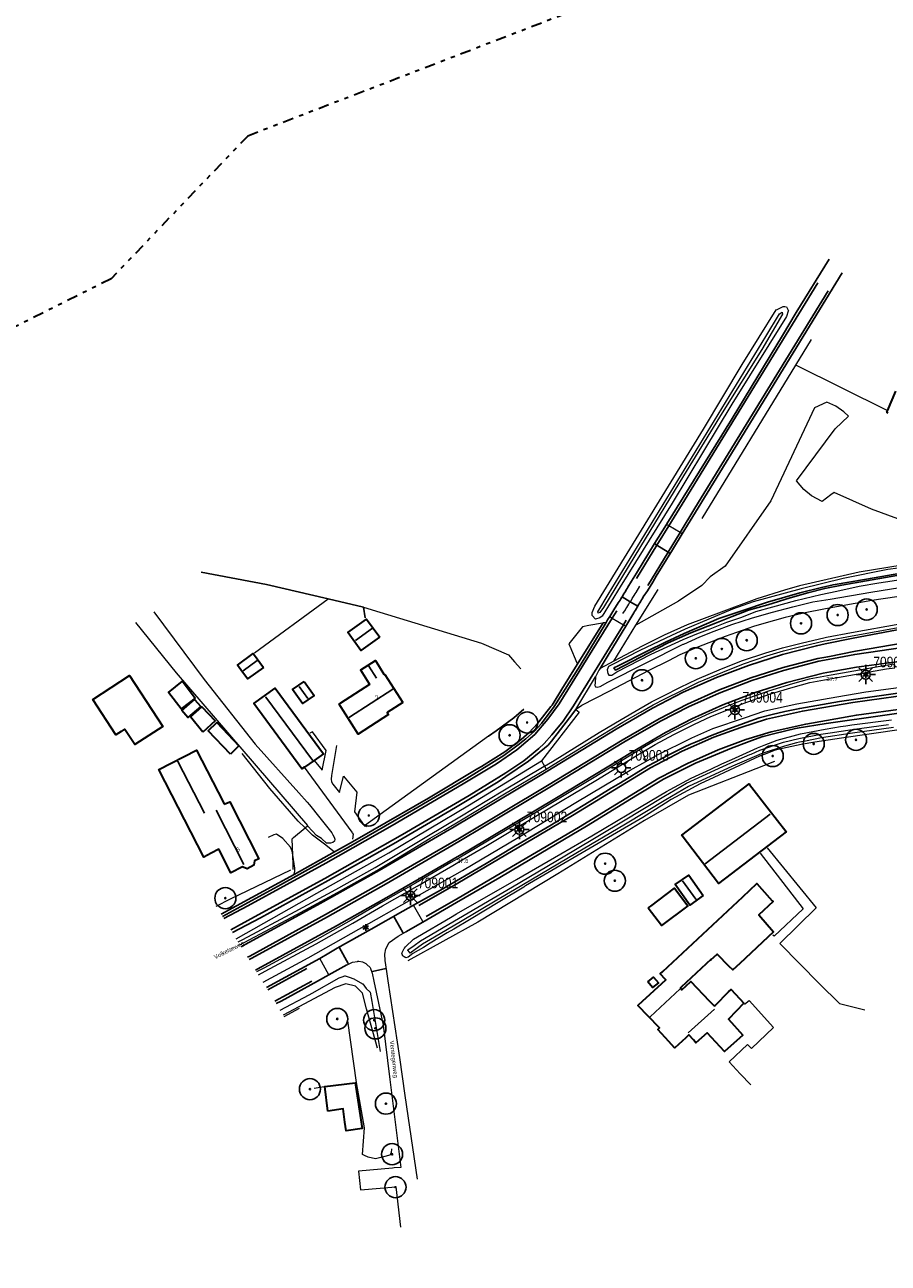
# Model space of a CAD drawing. Header units: metres. Extents: x 169249 to 194689, y 406250 to 412203.
# Tile 3 of 14: x 181328 to 181532, y 409136 to 409429. Entities that reach past the tile are written whole.
import ezdxf
from ezdxf.enums import TextEntityAlignment as Align

# ---------------------------------------------------------------- set-up
doc = ezdxf.new("R2010")
doc.units = ezdxf.units.M
doc.linetypes.add('AL-TEKENBLADGRENS', pattern=[11.5, 2.5, -1.5, 1, -1.5, 1, -1.5, 2.5])
doc.layers.get('0').update_dxf_attribs({"lineweight": 25})
for name, color, linetype, lineweight in [('B-WE-GR-BOOM-S', 90, 'Continuous', 25), ('B-WE-GR-HAAG-G', 90, 'GR-HAAG1', 13), ('B-WE-GW-WATERGANG_INSTEEK-G', 160, 'Continuous', 18), ('B-WE-GW-WATERGANG_SLOOT_BODEM-G', 160, 'Continuous', 18), ('B-WE-IE-TERREINAFSCHEIDING_KUNSTMATIG_HEKWERK-G', 20, 'IE-TERREINAFSCHEIDING-KUNSTMATIG', 18), ('B-WE-KL-ET_LS_OV_LICHTMAST-S', 190, 'Continuous', 25), ('B-WE-OG-BREUKLIJN-G', 7, 'Continuous', 18), ('B-WE-OG-TOPOGRAFIE_BEBOUWING-G', 1, 'Continuous', 35), ('B-WE-OG-TOPOGRAFIE_CULTUURSCHEIDING-G', 7, 'Continuous', 18), ('B-WE-OG-TOPOGRAFIE_WATER-GV', 160, 'Continuous', 18), ('B-WE-OG-TOPOGRAFIE_WEG_BERM-GV', 62, 'Continuous', 18), ('B-WE-OG-TOPOGRAFIE_WEG_RIJWEG-GV', 252, 'Continuous', 18), ('B-WE-OG-TOPOGRAFIE_WEG_VERHARD-G', 252, 'Continuous', 18), ('X-XX-AL-TEKENBLADGRENS-G', 7, 'AL-TEKENBLADGRENS', 35)]:
    doc.layers.add(name, color=color, linetype=linetype, lineweight=lineweight)
for name, color, linetype in [('B-WE-IE-TERREINAFSCHEIDING_KUNSTMATIG_HEKWERK_RASTER-G', 7, 'Continuous'), ('B-WE-KG-KADASTRAAL_NOK-G', 7, 'Continuous'), ('B-WE-OG-TOPOGRAFIE_WATER_SLOOT-GV', 7, 'Continuous'), ('B-WE-OG-TOPOGRAFIE_WEG_RIJWEG-G', 7, 'Continuous'), ('B-WE-VH-GOOT-G', 7, 'Continuous'), ('B-WE-VW-MARKERING-G', 7, 'Continuous'), ('Label_Nummeraanduidingreeks', 7, 'Continuous'), ('Label_Openbareruimte', 7, 'Continuous'), ('Label_Puntobject', 7, 'Continuous')]:
    doc.layers.add(name, color=color, linetype=linetype)
doc.styles.add('ARIAL', font='ARIALN.TTF', dxfattribs={"height": 1})
doc.styles.add('NLCS-ISO', font='txt')
doc.linetypes.add('GR-HAAG1', pattern='A,6,[176,NLCS.SHX,S=0.125,R=0,X=0,Y=0],-2', length=8)
doc.linetypes.add('IE-TERREINAFSCHEIDING-KUNSTMATIG', pattern='A,4,[82,NLCS.SHX,S=0.75,R=90,X=0,Y=0],4,-2', length=10)

# ---------------------------------------------------------------- blocks, each defined once
blk = doc.blocks.new('SGR-BOOM_01')
at = {"ltscale": 0.1}
h = blk.add_hatch(color=256, dxfattribs=at)
edge = h.paths.add_edge_path()
edge.add_arc((0, 0), 0.15, 0, 360)
for radius in [2.5, 0.045]:
    blk.add_circle((0, 0), radius)
blk.add_circle((0, 0), 0.15, dxfattribs=at)
blk = doc.blocks.new('B-SIE-WEG_LICHTMAST-SO')
at = {"ltscale": 0.1}
for p, q in [((-0.33, 0.19), (-0.67, 0.39)), ((0, 0.39), (0, 0.77)), ((0.33, 0.19), (0.67, 0.39)), ((-0.33, -0.19), (-0.67, -0.39)), ((0, -0.39), (0, -0.77)), ((0.33, -0.19), (0.67, -0.39))]:
    blk.add_line(p, q, dxfattribs=at)
at = {"flags": 128}
for points in [[(-0.35, 0.15), (0.35, 0.15)], [(-0.35, -0.15), (0.35, -0.15)]]:
    blk.add_lwpolyline(points, dxfattribs=at)
at = {"ltscale": 0.1}
blk.add_circle((0, 0), 0.386, dxfattribs=at)
at = {"style": 'NLCS-ISO'}
blk.add_attdef('TYPE', text='', height=0.549, dxfattribs=at).set_placement((0, 0.77), align=Align.BOTTOM_CENTER)
blk = doc.blocks.new('LM')
for p, q in [((-1.23, 0.3), (-2.09, 1.16)), ((-0.47, 0.61), (-0.47, 1.83)), ((0.29, 0.3), (1.15, 1.16)), ((-1.54, -0.46), (-2.76, -0.46)), ((-1.23, -1.22), (-2.09, -2.08)), ((-0.47, -1.53), (-0.47, -2.75)), ((0.29, -1.21), (1.15, -2.08)), ((0.6, -0.46), (1.82, -0.46))]:
    blk.add_line(p, q)
blk.add_circle((-0.47, -0.46), 1.07)
at = {"color": 7, "style": 'ARIAL'}
blk.add_attdef('MASTNR.', (1.3, 1.28), '', height=2.5, dxfattribs=at)

msp = doc.modelspace()

# ---------------------------------------------------------------- linework, layer by layer
at = {"layer": 'B-WE-GR-HAAG-G'}
for points in [[(181474.77, 409254.54, 18.21), (181477.4, 409255.99, 18.27), (181485.68, 409260.15, 18.25), (181490.63, 409262.31, 18.25), (181498.15, 409264.89, 18.18), (181502.99, 409266.55, 18.25), (181510.6, 409268.18, 18.27), (181520.03, 409269.84, 18.27), (181526.88, 409271, 18.2), (181541.72, 409273.02, 18.34)], [(181377.75, 409212.52, 17.66), (181396.84, 409223.28, 17.88), (181413.94, 409232.88, 18.02), (181433.05, 409244.27, 18.11), (181450.05, 409254.66, 18.13)], [(181384.12, 409202.2, 17.76), (181394.8, 409208.01, 17.92), (181431.39, 409228.71, 18.04), (181444.52, 409236.52, 18.15), (181458.19, 409244.83, 18.2), (181471.05, 409252.48, 18.13), (181474.77, 409254.54, 18.21)], [(181372.99, 409220.23, 17.87), (181376.42, 409222.01, 17.93), (181390.66, 409228.81, 17.76)], [(181389.14, 409194.07, 17), (181392.78, 409196.07, 17.03)]]:
    msp.add_polyline3d(points, dxfattribs=at)
at = {"layer": 'B-WE-GW-WATERGANG_INSTEEK-G'}
for points in [[(181462.07, 409289.83, 18.19), (181462.07, 409289.84, 18.19), (181462.71, 409291.33, 18.16), (181488.46, 409333.28, 18.26), (181497.62, 409348.55, 18.43), (181505.66, 409361.49, 18.31), (181505.88, 409361.6, 18.31), (181507.29, 409362.32, 18.31), (181507.73, 409362.27, 18.27), (181508.12, 409362.22, 18.24), (181508.57, 409361.28, 18.12), (181508.54, 409361.2, 18.12), (181508.08, 409359.91, 18.14), (181495.16, 409339.14, 18.12), (181488.46, 409328.05, 18.14), (181481.02, 409315.73, 18.16), (181468.68, 409295.89, 18.16), (181464.43, 409288.92, 18.14), (181464.22, 409288.78, 18.17), (181463.86, 409288.53, 18.21), (181462.89, 409288.25, 18.19), (181462.1, 409289.06, 18.19), (181462.07, 409289.81, 18.19), (181462.07, 409289.83, 18.19)], [(181445.87, 409224.77, 17.17), (181440.22, 409221.35, 17), (181433.03, 409217, 16.9), (181429.29, 409214.82, 16.92), (181427.71, 409213.9, 16.92), (181423.67, 409211.44, 16.92), (181422.08, 409210.48, 16.92), (181419.61, 409208.99, 17), (181418.5, 409208.13, 17.12), (181417.93, 409208.02, 17.12), (181417.56, 409208.22, 17.23), (181417.28, 409208.37, 17.3), (181417.27, 409208.38, 17.31), (181417.26, 409208.39, 17.31), (181416.99, 409209.11, 17.42), (181417.5, 409210.21, 17.51), (181417.6, 409210.32, 17.57), (181417.87, 409210.57, 17.56), (181419.77, 409212.4, 17.55), (181420.72, 409212.96, 17.56), (181428.49, 409217.55, 17.64), (181429.93, 409218.4, 17.66), (181444.12, 409226.59, 17.71), (181454.69, 409232.67, 17.74), (181462.01, 409236.88, 17.77), (181473.67, 409243.87, 17.88), (181479.69, 409247.42, 17.82), (181480.58, 409247.9, 17.84), (181485.56, 409250.57, 17.93), (181490.16, 409252.7, 17.89), (181492.81, 409253.93, 17.91), (181495.14, 409255.01, 17.91), (181501.24, 409257.75, 17.91), (181502.81, 409258.35, 17.93), (181505.91, 409259.54, 17.97), (181511.41, 409261.07, 18.02), (181517.3, 409262.17, 17.97), (181520.9, 409262.77, 17.98), (181522.15, 409262.98, 17.98), (181523.57, 409263.21, 17.99), (181532.97, 409264.34, 17.89)], [(181535.35, 409262.11, 17.95), (181521.14, 409260.05, 17.93), (181514.81, 409259.06, 17.91), (181511.59, 409258.55, 17.89), (181507.17, 409257.61, 17.93), (181505.21, 409257.09, 17.91), (181503.04, 409256.24, 17.95), (181501.74, 409255.74, 17.97), (181494.6, 409252.43, 17.97), (181490.91, 409250.73, 18), (181487.63, 409249.22, 18.02), (181480.81, 409245.49, 17.97), (181479.46, 409244.65, 17.96), (181474.05, 409241.24, 17.91), (181460.67, 409233.45, 17.84), (181452.53, 409228.7, 17.64), (181446.29, 409225.02, 17.19), (181446.16, 409224.95, 17.18), (181445.87, 409224.77, 17.17)]]:
    msp.add_polyline3d(points, dxfattribs=at)
at = {"layer": 'B-WE-GW-WATERGANG_SLOOT_BODEM-G'}
for points in [[(181507.07, 409360.96, 17.26), (181507.11, 409360.85, 17.25), (181507.2, 409360.48, 17.25), (181502.27, 409352.1, 17.23), (181492.88, 409337.14, 17.18), (181483.7, 409322.17, 17.26), (181473.54, 409305.48, 17.25), (181464.73, 409290.97, 17.14), (181463.93, 409289.77, 17.18), (181463.52, 409289.62, 17.18), (181463.44, 409289.93, 17.25), (181465.86, 409294.09, 17.25), (181503.22, 409355.2, 17.18), (181506.45, 409360.59, 17.26), (181507.07, 409360.96, 17.26)], [(181533.46, 409262.54, 17.25), (181523.77, 409261.23, 17.36), (181516.38, 409260.09, 17.29), (181512.6, 409259.35, 17.3), (181511.23, 409259.08, 17.31), (181510.52, 409258.9, 17.3), (181507.66, 409258.18, 17.29), (181502.13, 409256.33, 17.4), (181495.32, 409253.41, 17.36), (181484.88, 409248.57, 17.27), (181479.51, 409245.46, 17.31), (181469.98, 409239.66, 17.11), (181458.18, 409232.69, 16.92), (181443.67, 409224.08, 16.66), (181439.49, 409221.62, 16.62), (181430.86, 409216.54, 16.52), (181424.76, 409212.93, 16.51), (181421.89, 409211.23, 16.5), (181418.95, 409209.13, 16.5), (181418.82, 409209.31, 16.5), (181418.44, 409209.84, 16.5), (181418.42, 409209.86, 16.5), (181418.68, 409210.04, 16.5), (181419.87, 409210.9, 16.5), (181421.4, 409211.99, 16.5), (181430.4, 409217.31, 16.52), (181443.21, 409224.85, 16.66), (181457.72, 409233.46, 16.92), (181469.51, 409240.44, 17.11), (181479.05, 409246.24, 17.31), (181484.46, 409249.36, 17.27), (181494.95, 409254.23, 17.36), (181499.45, 409256.16, 17.39), (181499.73, 409256.28, 17.39), (181501.81, 409257.17, 17.4), (181507.4, 409259.05, 17.29), (181511.03, 409259.95, 17.31), (181516.23, 409260.98, 17.29), (181518.47, 409261.32, 17.31), (181523.65, 409262.12, 17.36), (181532.31, 409263.29, 17.26)]]:
    msp.add_polyline3d(points, dxfattribs=at)
at = {"layer": 'B-WE-IE-TERREINAFSCHEIDING_KUNSTMATIG_HEKWERK-G'}
for p, q in [((181510.3, 409348.43, 18.19), (181514.01, 409354.46, 18.21)), ((181488.11, 409312.07, 18.21), (181510.3, 409348.43, 18.19)), ((181472.45, 409286.78, 18.3), (181477.71, 409295.25, 18.28)), ((181382.1, 409280.22, 18.29), (181399.55, 409293.03, 18.64)), ((181467.17, 409278.26, 18.31), (181472.45, 409286.78, 18.3)), ((181394.66, 409239.27, 18.3), (181394.71, 409239.32, 18.3)), ((181406.22, 409178.49, 17.27), (181404.17, 409193.04, 17.25)), ((181396.25, 409177.14, 17.14), (181398.55, 409177.48, 17.12))]:
    msp.add_line(p, q, dxfattribs=at)
for points in [[(181510.3, 409348.43, 18.19), (181510.4, 409348.38, 18.19), (181531.88, 409337.74, 18.28)], [(181535.54, 409301.01, 18.29), (181525.36, 409299.34, 18.25), (181511.23, 409296.1, 18.29), (181507.62, 409295.08, 18.29), (181501.08, 409293.04, 18.28), (181492.64, 409289.88, 18.31), (181484.61, 409286.9, 18.32), (181479.14, 409284.4, 18.4), (181473.92, 409281.8, 18.39), (181467.17, 409278.26, 18.31)], [(181505.25, 409254.52, 18.05), (181502.69, 409253.51, 18.04), (181484.89, 409246.53, 18.02), (181474.48, 409240.5, 17.97), (181453.97, 409227.89, 17.59), (181434.97, 409216.44, 16.98), (181418.41, 409207.25, 16.98)], [(181391.15, 409232.28, 18.08), (181390.99, 409236.22, 18.17), (181391.31, 409236.49, 18.18), (181394.09, 409238.8, 18.28)], [(181394.09, 409238.8, 18.28), (181394.13, 409238.83, 18.28), (181394.13, 409238.84, 18.28), (181394.66, 409239.27, 18.3)], [(181391.28, 409228.93, 18.01), (181391.24, 409229.96, 18.03), (181391.15, 409232.28, 18.08)]]:
    msp.add_polyline3d(points, dxfattribs=at)
at = {"layer": 'B-WE-IE-TERREINAFSCHEIDING_KUNSTMATIG_HEKWERK_RASTER-G'}
for p, q in [((181407.93, 409291.04, 18.66), (181399.55, 409293.03, 18.64)), ((181408.3, 409288.58, 18.56), (181407.93, 409291.04, 18.66))]:
    msp.add_line(p, q, dxfattribs=at)
msp.add_polyline3d([(181399.55, 409293.03, 18.64), (181384.91, 409296.45, 18.62), (181369.43, 409299.4, 18.62)], dxfattribs=at)
at = {"layer": 'B-WE-KG-KADASTRAAL_NOK-G'}
for p, q in [((181410, 409286.07, 22.03), (181405.99, 409283.18, 22.01)), ((181382.72, 409278.43, 21.19), (181379.42, 409275.99, 21.24)), ((181409.15, 409277.08, 22.64), (181410.95, 409274.29, 22.65)), ((181392.66, 409272.28, 20.55), (181394.72, 409269.44, 20.56)), ((181373.01, 409242.95, 25.29), (181379.57, 409230.1, 25.3)), ((181488.81, 409230.28, 24.52), (181504.21, 409242.02, 24.55)), ((181482.9, 409200.64, 22.55), (181475.85, 409194.03, 22.64)), ((181484.83, 409190.19, 26.01), (181491.02, 409195.83, 25.96))]:
    msp.add_line(p, q, dxfattribs=at)
for points in [[(181414.89, 409271.66, 25.3), (181404.58, 409265.05, 25.36), (181404.54, 409265.02, 25.36)], [(181395.84, 409254.72, 22.27), (181395.79, 409254.79, 22.27), (181384.74, 409269.77, 22.34), (181384.71, 409269.82, 22.34)], [(181370.24, 409242.29, 22.59), (181363.95, 409254.51, 22.54), (181363.9, 409254.6, 22.54)], [(181483.47, 409226.26, 21.78), (181486.66, 409221.86, 21.78), (181486.67, 409221.85, 21.78)]]:
    msp.add_polyline3d(points, dxfattribs=at)
at = {"layer": 'B-WE-OG-BREUKLIJN-G'}
for points in [[(181471.09, 409292.36, 18.4), (181471.18, 409292.51, 18.4), (181471.36, 409292.73, 18.4), (181471.56, 409293.09, 18.39), (181471.73, 409293.36, 18.38), (181472.02, 409293.83, 18.36), (181472.25, 409294.2, 18.34), (181472.47, 409294.53, 18.34), (181473.36, 409296.06, 18.3)], [(181469.32, 409289.6, 18.3), (181469.94, 409290.44, 18.33), (181470.08, 409290.7, 18.34), (181470.29, 409291, 18.34), (181470.5, 409291.39, 18.36), (181470.75, 409291.79, 18.37), (181470.92, 409292.07, 18.39), (181471.09, 409292.36, 18.4)], [(181388.2, 409195.58, 17.4), (181395.01, 409199.25, 17.53), (181395.74, 409199.66, 17.53), (181402.17, 409203.26, 17.57), (181402.88, 409203.53, 17.58), (181403.52, 409203.77, 17.59), (181403.56, 409203.76, 17.59), (181404.52, 409203.44, 17.63), (181405.59, 409203.04, 17.63), (181407.68, 409201.87, 17.76), (181407.71, 409201.83, 17.76), (181408.54, 409200.76, 17.76), (181409.52, 409199.83, 17.76), (181409.89, 409197.65, 17.61), (181411.86, 409185.79, 17.44)], [(181411.2, 409186.59, 17.25), (181408.64, 409195.95, 17.22), (181407.64, 409199.61, 17.21), (181406, 409201.26, 17.16), (181403.69, 409201.84, 17.18), (181401.23, 409200.99, 17.1), (181388.91, 409194.44, 16.95)]]:
    msp.add_polyline3d(points, dxfattribs=at)
at = {"layer": 'B-WE-OG-TOPOGRAFIE_BEBOUWING-G'}
msp.add_line((181396.21, 409254.78, 20.31), (181393.89, 409253.14, 20.29), dxfattribs=at)
for points in [[(181532.22, 409337.04, 21.67), (181531.85, 409337.23, 21.68), (181532.01, 409337.62, 21.68), (181533.98, 409342.28, 21.71)], [(181411.74, 409283.98, 20.52), (181411.68, 409283.94, 20.52), (181407.27, 409280.81, 20.64), (181404.26, 409285, 20.5), (181404.2, 409285.09, 20.5), (181408.62, 409288.26, 20.5), (181411.74, 409283.98, 20.52)], [(181384.19, 409276.77, 20.34), (181380.46, 409274.08, 20.42), (181378.86, 409276.26, 20.42), (181378.06, 409277.35, 20.42), (181381.8, 409280.11, 20.42), (181381.85, 409280.03, 20.42), (181384.19, 409276.77, 20.34)], [(181417.2, 409268.45, 22.16), (181413.49, 409266.12, 22.11), (181413.86, 409265.64, 21.75), (181406.67, 409261, 21.78), (181402.13, 409268.11, 22.31), (181402.56, 409268.39, 22.3), (181409.38, 409272.83, 22.14), (181409.27, 409273, 21.4), (181407.29, 409276.14, 21.45), (181407.26, 409276.2, 21.45), (181410.71, 409278.44, 21.43), (181412.7, 409275.23, 21.46), (181412.9, 409275.04, 22.12), (181412.98, 409275.09, 22.12), (181417.2, 409268.45, 22.16)], [(181350.46, 409261.6, 21.28), (181349.22, 409260.81, 21.28), (181343.79, 409269.22, 19.95), (181352.5, 409274.91, 19.96), (181360.33, 409262.81, 20.35), (181353.73, 409258.51, 20.32), (181353.72, 409258.53, 20.33), (181352.93, 409259.72, 20.64), (181351.34, 409262.12, 21.28), (181351.32, 409262.15, 21.29), (181350.46, 409261.6, 21.28)], [(181368, 409269.55, 20.66), (181364.69, 409266.97, 21.04), (181361.69, 409270.89, 21.03), (181364.99, 409273.52, 20.64), (181368, 409269.55, 20.66)], [(181393.89, 409253.14, 20.29), (181393.33, 409252.74, 20.28), (181381.96, 409268.21, 20.37), (181386.97, 409271.92, 20.32), (181398.42, 409256.33, 20.32), (181396.21, 409254.78, 20.31)], [(181393.84, 409273.46, 20.02), (181396.22, 409270.14, 19.97), (181393.49, 409268.27, 19.93), (181391.1, 409271.54, 19.93), (181393.84, 409273.46, 20.02)], [(181369.36, 409267.56, 20.2), (181366.32, 409264.96, 20.2), (181364.87, 409266.62, 20.17), (181367.88, 409269.23, 20.2), (181369.36, 409267.56, 20.2)], [(181369.86, 409261.44, 19.9), (181366.88, 409265.1, 19.94), (181369.58, 409267.42, 20.06), (181372.75, 409264.14, 20.05), (181369.86, 409261.44, 19.9)], [(181376.36, 409256.27, 20.06), (181371.09, 409261.74, 20.05), (181373.17, 409263.72, 19.86), (181378.38, 409258.19, 19.9), (181376.36, 409256.27, 20.06)], [(181374.92, 409244.42, 22.49), (181376.22, 409244.96, 21.81), (181383.07, 409231.47, 21.83), (181382.1, 409231.01, 22.14), (181382.09, 409230.95, 21.49), (181381.91, 409229.91, 21.52), (181380.38, 409229.09, 21.54), (181379.41, 409229.5, 21.54), (181379.2, 409229.52, 23.91), (181376.45, 409228.15, 21.74), (181373.74, 409233.55, 21.69), (181373.66, 409233.72, 22.44), (181373.65, 409233.74, 22.53), (181371.82, 409232.78, 21.76), (181370.06, 409231.85, 21.02), (181359.4, 409252.62, 20.67), (181368.35, 409257.18, 20.54), (181374.7, 409244.83, 20.65), (181374.92, 409244.42, 22.49)], [(181499.36, 409249.07, 21.44), (181503.99, 409243.09, 21.97), (181507.96, 409237.97, 22.42), (181508.07, 409237.82, 22.44), (181492.02, 409225.59, 22.47), (181483.43, 409236.91, 21.34), (181483.3, 409237.07, 21.33), (181499.26, 409249.2, 21.43), (181499.36, 409249.07, 21.44)], [(181488.41, 409222.79, 20.09), (181485.21, 409220.45, 20.14), (181481.7, 409225.33, 20.16), (181484.96, 409227.6, 20.04), (181488.41, 409222.79, 20.09)], [(181491.58, 409208.81, 22.12), (181490.14, 409207.42, 22.12), (181490.24, 409207.68, 20.41), (181483.14, 409201.05, 22.52), (181482.97, 409200.89, 22.57), (181483.34, 409200.44, 23.83), (181485.34, 409202.3, 23.88), (181485.41, 409202.36, 23.88), (181489.79, 409197.84, 25.32), (181490.99, 409196.6, 25.71), (181491.3, 409196.79, 22.62), (181494.39, 409199.91, 22.37), (181494.99, 409200.52, 22.32), (181498.03, 409197.25, 22.2), (181494.34, 409193.49, 22.32), (181497.73, 409189.64, 21.18), (181493.45, 409185.8, 21.23), (181489.28, 409190.21, 24.54), (181486.67, 409187.88, 24.55), (181486.06, 409188.53, 24.25), (181484.95, 409189.72, 23.69), (181484.24, 409189.06, 23.7), (181481.65, 409186.65, 23.72), (181481.61, 409186.69, 23.72), (181480.23, 409188.19, 23.62), (181477.63, 409191.02, 23.44), (181477.72, 409191.11, 23.06), (181478.02, 409191.43, 21.73), (181477.94, 409191.51, 21.72), (181472.92, 409196.73, 21.34), (181473.04, 409196.85, 21.34), (181479.51, 409202.81, 21.24), (181479.43, 409202.9, 21.19), (181478.21, 409204.24, 20.44), (181478.79, 409204.77, 20.44), (181497.74, 409222.47, 20.45), (181501.06, 409225.57, 20.45), (181502.28, 409224.23, 20.45), (181504.75, 409221.53, 20.43), (181504.95, 409221.31, 20.43), (181501.56, 409218.16, 22.37), (181505.05, 409214.15, 21.96), (181497.04, 409206.64, 21.96), (181495.43, 409205.14, 21.95), (181495.41, 409205.12, 21.95), (181494.55, 409205.98, 21.99), (181491.65, 409208.88, 22.12), (181491.58, 409208.81, 22.12)], [(181475.34, 409219.8, 21.39), (181475.51, 409219.93, 21.4), (181475.95, 409220.26, 21.4), (181481.56, 409224.48, 21.43), (181484.76, 409220.34, 21.43), (181478.53, 409215.66, 21.43), (181475.34, 409219.8, 21.39)], [(181475.24, 409202.28, 26.86), (181476.58, 409203.41, 26.84), (181477.8, 409202.11, 26.85), (181476.4, 409200.93, 26.88), (181475.24, 409202.28, 26.86)], [(181399.49, 409171.68, 19.11), (181398.73, 409177.53, 19.11), (181405.94, 409178.36, 19.26), (181407.6, 409167.55, 19.26), (181403.79, 409166.98, 19.43), (181403.5, 409169.03, 19.46), (181403.05, 409172.2, 19.5), (181399.49, 409171.68, 19.11)]]:
    msp.add_polyline3d(points, dxfattribs=at)
at = {"layer": 'B-WE-OG-TOPOGRAFIE_CULTUURSCHEIDING-G'}
msp.add_line((181394.66, 409239.27, 18.3), (181394.66, 409239.28, 18.3), dxfattribs=at)
for points in [[(181544.61, 409308.29, 18.63), (181528.26, 409314.3, 18.61), (181519.37, 409318.25, 18.58), (181518.65, 409317.65, 18.56), (181516.58, 409316.13, 18.57), (181514.03, 409317.47, 18.53), (181512.2, 409318.92, 18.51), (181510.46, 409320.98, 18.45), (181519.68, 409333.3, 18.39), (181522.79, 409336.36, 18.35), (181521.71, 409337.35, 18.35), (181519.77, 409338.66, 18.34), (181517.63, 409339.63, 18.32), (181514.72, 409338.31, 18.33), (181504.37, 409316.28, 18.22), (181493.6, 409300.77, 18.4), (181490.03, 409298.22, 18.47), (181488.03, 409296.24, 18.68), (181482.52, 409292.53, 18.71), (181472.45, 409286.78, 18.3)], [(181358.27, 409289.93, 18.04), (181370.18, 409273.91, 18.15), (181382.26, 409258.63, 18.03), (181392.57, 409247.05, 18.16), (181394.53, 409244.85, 18.18), (181395.09, 409244.23, 18.19), (181397.56, 409241.16, 18.25), (181400.42, 409237.61, 18.32), (181400.62, 409237.1, 18.46), (181400.92, 409236.62, 18.44), (181401.11, 409236.08, 18.42), (181401, 409235.62, 18.42), (181400.6, 409235.31, 18.43), (181400.1, 409235.16, 18.44), (181399.1, 409235.17, 18.45), (181397.97, 409236.27, 18.13), (181396.75, 409237, 18.24), (181394.71, 409239.22, 18.3), (181394.66, 409239.27, 18.3)], [(181407.93, 409291.04, 18.66), (181411.76, 409289.87, 18.62), (181435.85, 409282.53, 18.37), (181442.27, 409279.76, 18.29), (181443.7, 409278.15, 18.17), (181445.21, 409276.46, 18.04)], [(181394.71, 409239.32, 18.3), (181363.62, 409275.51, 18.23), (181353.97, 409287.42, 18.19)], [(181437.52, 409260.53, 18.04), (181408.11, 409239.29, 17.9), (181408.09, 409239.28, 17.9)], [(181414.54, 409162.78, 17.8), (181414.46, 409161.82, 17.79), (181414.15, 409161.27, 17.74), (181412.61, 409160.87, 17.62), (181410.73, 409160.38, 17.47), (181409.01, 409160.74, 17.35), (181408.11, 409161.15, 17.25), (181407.67, 409161.39, 17.24), (181408.14, 409167.76, 17.25), (181406.22, 409178.49, 17.27)]]:
    msp.add_polyline3d(points, dxfattribs=at)
at = {"layer": 'B-WE-OG-TOPOGRAFIE_WATER-GV'}
for points in [[(181544.32, 409301.57, 18.25), (181532.08, 409299.99, 18.19), (181521.55, 409297.88, 18.18), (181511.58, 409295.45, 18.2)], [(181511.58, 409295.45, 18.2), (181500.23, 409292.37, 18.18), (181495.35, 409290.6, 18.22), (181484.09, 409285.82, 18.18), (181480.87, 409284.35, 18.21), (181473.4, 409280.83, 18.24), (181466.72, 409277.39, 18.13), (181465.93, 409277.03, 18.18), (181465.64, 409276.24, 18.25), (181465.78, 409275.34, 18.25), (181466.03, 409274.95, 18.25), (181466.73, 409274.93, 18.19), (181467.9, 409275.75, 18.16), (181476.02, 409279.94, 18.13), (181483.6, 409283.44, 18.15), (181486.89, 409284.73, 18.16), (181490.05, 409285.9, 18.3), (181493.97, 409287.52, 18.3), (181497.57, 409288.74, 18.28), (181500.86, 409290.05, 18.26), (181504.87, 409291.16, 18.2), (181510.33, 409292.62, 18.21), (181516.27, 409294.07, 18.26), (181520.02, 409294.9, 18.26), (181525.3, 409296.06, 18.24), (181530, 409296.87, 18.25), (181535.75, 409297.74, 18.23)]]:
    msp.add_polyline3d(points, dxfattribs=at)
at = {"layer": 'B-WE-OG-TOPOGRAFIE_WATER_SLOOT-GV'}
for points in [[(181492.11, 409288.36, 17.21), (181483.88, 409284.81, 17.21), (181479.44, 409282.78, 17.21), (181475.09, 409280.62, 17.21), (181468.24, 409277.17, 17.19), (181467.23, 409276.68, 17.19), (181467.59, 409276.18, 17.2), (181475.46, 409280.22, 17.2), (181480.1, 409282.64, 17.19), (181485.48, 409284.98, 17.2), (181491.27, 409287.26, 17.19), (181495.22, 409288.89, 17.2), (181499.08, 409290.34, 17.17), (181503.67, 409291.66, 17.17), (181508.96, 409293.26, 17.15), (181513.16, 409294.47, 17.18), (181517.2, 409295.48, 17.18), (181521.26, 409296.32, 17.18), (181537.39, 409299.11, 17.28)], [(181537.02, 409299.44, 17.28), (181527.06, 409297.67, 17.27), (181519.14, 409296.39, 17.26), (181516.43, 409295.76, 17.22), (181511.25, 409294.5, 17.23), (181503.64, 409292.29, 17.22), (181497.79, 409290.31, 17.22), (181492.11, 409288.36, 17.21)]]:
    msp.add_polyline3d(points, dxfattribs=at)
at = {"layer": 'B-WE-OG-TOPOGRAFIE_WEG_BERM-GV'}
for p, q in [((181467.17, 409278.26, 18.31), (181463.96, 409276.58, 18.28)), ((181473.69, 409257.48, 18.17), (181473.97, 409256.72, 18.12)), ((181450.05, 409254.66, 18.13), (181450.76, 409253.4, 18.09)), ((181473.97, 409256.72, 18.12), (181474.77, 409254.54, 18.21)), ((181450.76, 409253.4, 18.09), (181451.15, 409252.7, 18.14))]:
    msp.add_line(p, q, dxfattribs=at)
for points in [[(181462.87, 409274.55, 18.29), (181462.75, 409273.2, 18.3), (181462.74, 409272.53, 18.34), (181462.75, 409272.47, 18.34), (181462.86, 409272.16, 18.34), (181463.29, 409272.08, 18.34), (181463.98, 409272.28, 18.32), (181465.8, 409273.31, 18.31), (181483.66, 409282.28, 18.36), (181483.8, 409282.34, 18.36), (181487.6, 409284.04, 18.38), (181490.97, 409285.41, 18.41), (181495.17, 409286.96, 18.39), (181500.07, 409288.55, 18.32), (181504.76, 409289.9, 18.31), (181509.58, 409291.12, 18.39), (181514.33, 409292.3, 18.38), (181518.42, 409292.97, 18.36), (181528.11, 409294.63, 18.36), (181553.61, 409298.72, 18.36)], [(181537.5, 409294.03, 18.36), (181528.3, 409292.66, 18.38), (181517.36, 409290.71, 18.41), (181512.14, 409289.66, 18.36), (181510.13, 409289.21, 18.36), (181507.79, 409288.66, 18.38), (181502.75, 409287.24, 18.36), (181500.33, 409286.46, 18.39), (181493.6, 409284.11, 18.44), (181486.85, 409281.51, 18.5), (181482.87, 409279.77, 18.46), (181480.15, 409278.34, 18.45), (181475.52, 409276.03, 18.46), (181466, 409271.06, 18.36), (181459.58, 409267.76, 18.31), (181459.54, 409267.72, 18.29), (181458.24, 409266.84, 18.25)], [(181450.76, 409253.4, 18.09), (181452.66, 409254.53, 18.11), (181463.74, 409261.34, 18.12), (181468.94, 409264.49, 18.12), (181473.1, 409266.88, 18.2), (181476.17, 409268.65, 18.24), (181478.96, 409270.1, 18.2), (181482.99, 409272.08, 18.18), (181486.97, 409274.01, 18.2), (181492.71, 409276.43, 18.2), (181497.66, 409278.42, 18.14), (181503.18, 409280.29, 18.25), (181507.2, 409281.47, 18.27), (181511.93, 409282.66, 18.28), (181516.96, 409283.84, 18.23), (181517.61, 409283.99, 18.23), (181523.51, 409285.06, 18.3), (181534.95, 409287.12, 18.34), (181548.53, 409289.46, 18.29)], [(181451.15, 409252.7, 18.14), (181453.07, 409253.85, 18.16), (181464.15, 409260.66, 18.17), (181469.35, 409263.8, 18.17), (181473.5, 409266.19, 18.25), (181476.55, 409267.95, 18.29), (181479.32, 409269.38, 18.25), (181483.34, 409271.36, 18.23), (181487.3, 409273.28, 18.25), (181493.01, 409275.7, 18.25), (181497.94, 409277.67, 18.2), (181503.42, 409279.52, 18.3), (181507.42, 409280.7, 18.32), (181512.12, 409281.88, 18.33), (181517.14, 409283.06, 18.28), (181517.77, 409283.2, 18.27), (181523.65, 409284.28, 18.36), (181535.08, 409286.33, 18.39), (181548.67, 409288.67, 18.34)], [(181533.64, 409277.53, 18.33), (181531.67, 409277.24, 18.32), (181531.63, 409277.23, 18.32), (181518.73, 409274.94, 18.3), (181513.51, 409274.02, 18.29), (181509.5, 409272.92, 18.25), (181503.82, 409271.21, 18.3), (181497.55, 409268.97, 18.29), (181494.08, 409267.61, 18.27), (181489.87, 409265.89, 18.22), (181485.95, 409264.06, 18.23), (181481.06, 409261.61, 18.23), (181476.63, 409259.21, 18.16), (181473.69, 409257.48, 18.17)], [(181473.97, 409256.72, 18.12), (181474.09, 409256.79, 18.12), (181477.02, 409258.51, 18.11), (181481.43, 409260.9, 18.18), (181486.3, 409263.34, 18.18), (181490.19, 409265.15, 18.17), (181494.38, 409266.86, 18.23), (181497.83, 409268.22, 18.24), (181504.07, 409270.45, 18.25), (181509.73, 409272.15, 18.2), (181513.68, 409273.23, 18.24), (181518.87, 409274.16, 18.25), (181531.77, 409276.45, 18.27), (181533.75, 409276.73, 18.28), (181533.64, 409277.53, 18.33)], [(181463.96, 409276.58, 18.28), (181463.68, 409276.12, 18.28), (181462.87, 409274.55, 18.29)], [(181458.24, 409266.84, 18.25), (181459.03, 409266.22, 18.25), (181450.05, 409254.66, 18.13)], [(181473.69, 409257.48, 18.17), (181472.69, 409256.9, 18.17), (181462.53, 409250.71, 18.21), (181448.73, 409242.46, 18.13), (181436.89, 409235.39, 18.01), (181430.9, 409231.88, 17.92), (181428.63, 409230.55, 17.89), (181420.21, 409225.7, 17.89), (181411.97, 409221, 17.86), (181404.98, 409216.93, 17.82), (181396.3, 409212.03, 17.8), (181384.26, 409205.55, 17.66), (181382.59, 409204.67, 17.65)], [(181383.02, 409203.98, 17.6), (181384.64, 409204.85, 17.61), (181396.68, 409211.34, 17.75), (181405.38, 409216.24, 17.77), (181412.37, 409220.3, 17.81), (181420.61, 409225, 17.84), (181429.03, 409229.86, 17.84), (181431.3, 409231.19, 17.87), (181437.29, 409234.7, 17.96), (181449.14, 409241.78, 18.08), (181462.94, 409250.03, 18.16), (181473.1, 409256.21, 18.12), (181473.97, 409256.72, 18.12)], [(181378.21, 409211.77, 17.64), (181379.29, 409212.34, 17.64), (181391.72, 409218.97, 17.7), (181401.34, 409224.21, 17.84), (181410.63, 409229.4, 17.8), (181415.79, 409232.48, 17.89), (181423.27, 409236.99, 17.95), (181426.62, 409238.97, 17.94), (181430.7, 409241.4, 17.93), (181440.92, 409247.54, 18.01), (181450.74, 409253.39, 18.09), (181450.76, 409253.4, 18.09)], [(181378.63, 409211.09, 17.69), (181379.66, 409211.64, 17.69), (181392.1, 409218.27, 17.75), (181401.73, 409223.51, 17.89), (181411.03, 409228.71, 17.85), (181416.2, 409231.79, 17.94), (181423.68, 409236.31, 18), (181427.02, 409238.28, 17.99), (181431.12, 409240.71, 17.98), (181441.34, 409246.86, 18.06), (181451.15, 409252.7, 18.14)]]:
    msp.add_polyline3d(points, dxfattribs=at)
at = {"layer": 'B-WE-OG-TOPOGRAFIE_WEG_RIJWEG-G'}
for p, q in [((181476.87, 409306.13, 18.25), (181479.7, 409310.68, 18.25)), ((181399.68, 409203.95, 17.68), (181403.93, 409206.31, 17.73))]:
    msp.add_line(p, q, dxfattribs=at)
for points in [[(181479.7, 409310.68, 18.25), (181479.77, 409310.8, 18.25), (181495.27, 409335.75, 18.24), (181507.13, 409355.41, 18.23), (181510.42, 409360.86, 18.22), (181518.26, 409373.54, 18.18)], [(181521.33, 409370.3, 18.16), (181512.05, 409355.19, 18.26), (181501.11, 409337.27, 18.26), (181487.18, 409314.59, 18.28), (181483.43, 409308.47, 18.3)], [(181483.43, 409308.47, 18.3), (181481.08, 409304.62, 18.31), (181477.26, 409298.39, 18.32), (181476.43, 409297.02, 18.33), (181475.15, 409294.95, 18.33), (181474.17, 409293.49, 18.37), (181473.98, 409293.12, 18.37), (181473.79, 409292.8, 18.38), (181473.57, 409292.47, 18.4), (181473.37, 409292.12, 18.41), (181473.15, 409291.79, 18.42), (181472.93, 409291.42, 18.43), (181472.86, 409291.27, 18.43)], [(181466.23, 409288.85, 18.26), (181467.46, 409290.82, 18.26), (181468.03, 409291.69, 18.29), (181468.23, 409292.06, 18.3), (181468.49, 409292.39, 18.31), (181468.68, 409292.73, 18.32), (181468.9, 409293.08, 18.33), (181469.11, 409293.43, 18.34), (181469.32, 409293.74, 18.36), (181469.53, 409294.12, 18.36), (181469.73, 409294.46, 18.35), (181469.94, 409294.8, 18.33), (181470.14, 409295.15, 18.32), (181470.33, 409295.49, 18.31), (181470.52, 409295.8, 18.31), (181471.38, 409297.22, 18.27), (181472.54, 409299.15, 18.26), (181476.87, 409306.13, 18.25)], [(181472.86, 409291.27, 18.43), (181472.76, 409291.06, 18.42), (181472.55, 409290.73, 18.4), (181472.33, 409290.36, 18.38), (181472.13, 409290.06, 18.38), (181471.92, 409289.7, 18.37), (181471.72, 409289.35, 18.36), (181471.21, 409288.52, 18.34), (181470.04, 409286.56, 18.34)], [(181374.48, 409217.81, 17.67), (181374.48, 409217.81, 17.67), (181387.51, 409224.91, 17.67), (181404.35, 409234.24, 17.74), (181419.86, 409243.11, 17.86), (181432.41, 409250.45, 18.01), (181441.18, 409255.91, 18.01), (181444.57, 409258.42, 18.11), (181446.35, 409259.84, 18.11), (181448.38, 409261.7, 18.1), (181450.07, 409263.53, 18.11), (181453.04, 409267.5, 18.16), (181459.22, 409277.27, 18.14), (181465.39, 409287.44, 18.18)], [(181470.04, 409286.56, 18.34), (181469.19, 409285.13, 18.34), (181465.86, 409279.69, 18.3), (181463.96, 409276.58, 18.28)], [(181465.39, 409287.44, 18.18), (181465.74, 409288.07, 18.26), (181466.23, 409288.85, 18.26)], [(181419.73, 409220.45, 17.86), (181426.16, 409224.04, 17.95), (181436.96, 409230.38, 17.93), (181443.35, 409234.2, 17.99), (181444.03, 409234.61, 17.99), (181444.46, 409234.86, 17.99), (181452.05, 409239.25, 17.97), (181461.33, 409244.98, 18.07), (181466.6, 409248.18, 17.99), (181468.75, 409249.48, 17.95), (181475.16, 409253.38, 18.07), (181476.97, 409254.35, 18.1), (181479.95, 409255.95, 18.16), (181483.9, 409257.91, 18.16), (181485.34, 409258.62, 18.16), (181486.52, 409259.11, 18.15), (181490.5, 409260.75, 18.14), (181494.43, 409262.27, 18.11), (181497.32, 409263.29, 18.11), (181498.56, 409263.73, 18.11), (181501.62, 409264.85, 18.11), (181504.71, 409265.62, 18.11), (181507.72, 409266.38, 18.11), (181511.24, 409267.08, 18.07), (181520.68, 409268.72, 18.14), (181538.37, 409271.27, 18.2)], [(181376.86, 409213.96, 17.57), (181383.5, 409217.51, 17.57), (181399.53, 409226.32, 17.84), (181415.03, 409235.02, 17.96), (181429.7, 409243.61, 18.05), (181439.8, 409249.66, 18.09), (181441.66, 409250.94, 18.11), (181446.99, 409254.59, 18.14), (181450.82, 409257.69, 18.14), (181451.68, 409258.4, 18.14), (181452.41, 409259.33, 18.15), (181456.72, 409264.88, 18.23), (181458.24, 409266.84, 18.25)], [(181545.87, 409267.57, 18.06), (181517.52, 409263.54, 18.02), (181510.65, 409262.38, 18), (181510.23, 409262.31, 17.99), (181505.38, 409261.13, 18.06), (181502.61, 409260.43, 18.04), (181502.51, 409260.41, 18.04), (181500.56, 409259.7, 18.04), (181499.25, 409259.22, 18.04), (181495.07, 409257.64, 18.11), (181486.53, 409254.12, 17.97), (181479.59, 409250.65, 17.95), (181478.96, 409250.34, 17.95), (181472.81, 409246.61, 17.93), (181471.36, 409245.71, 17.93), (181460.73, 409239.19, 17.95), (181449.91, 409232.82, 17.99), (181440.24, 409227.03, 17.85), (181429.96, 409221.09, 17.87), (181421.99, 409216.48, 17.82)], [(181445.89, 409266.91, 18.04), (181443.5, 409264.88, 18.04), (181439.3, 409261.81, 18.03), (181437.52, 409260.53, 18.04)], [(181397.54, 409207.81, 17.79), (181399.67, 409209.08, 17.84), (181401.67, 409210.27, 17.89), (181409.69, 409214.8, 17.93), (181417.2, 409219.03, 17.88), (181419.73, 409220.45, 17.86), (181419.73, 409220.45, 17.86)], [(181421.99, 409216.48, 17.82), (181421.94, 409216.45, 17.82), (181417.92, 409214.13, 17.77)], [(181384.89, 409200.95, 17.69), (181397.54, 409207.81, 17.79)], [(181387.23, 409197.15, 17.59), (181388.39, 409197.76, 17.6), (181391.57, 409199.43, 17.61), (181397.04, 409202.48, 17.66), (181399.68, 409203.95, 17.68)]]:
    msp.add_polyline3d(points, dxfattribs=at)
at = {"layer": 'B-WE-OG-TOPOGRAFIE_WEG_RIJWEG-GV'}
msp.add_line((181458.24, 409266.84, 18.25), (181462.87, 409274.55, 18.29), dxfattribs=at)
at = {"layer": 'B-WE-OG-TOPOGRAFIE_WEG_VERHARD-G'}
for p, q in [((181480.24, 409310.36, 18.27), (181479.7, 409310.68, 18.26)), ((181482.89, 409308.79, 18.33), (181480.24, 409310.36, 18.27)), ((181483.43, 409308.47, 18.34), (181482.89, 409308.79, 18.33)), ((181483.44, 409308.47, 18.34), (181483.43, 409308.47, 18.34)), ((181466.22, 409288.85, 18.26), (181466.23, 409288.85, 18.26)), ((181466.23, 409288.85, 18.26), (181466.85, 409288.48, 18.28)), ((181466.85, 409288.48, 18.28), (181469.48, 409286.9, 18.34)), ((181469.48, 409286.9, 18.34), (181470.04, 409286.56, 18.35)), ((181470.04, 409286.56, 18.35), (181470.04, 409286.56, 18.35)), ((181396.16, 409254.84, 18.21), (181396.21, 409254.78, 18.21)), ((181393.89, 409253.14, 18.21), (181393.8, 409253.25, 18.21)), ((181399.68, 409203.95, 17.68), (181397.54, 409207.81, 17.79))]:
    msp.add_line(p, q, dxfattribs=at)
for points in [[(181479.7, 409310.68, 18.26), (181479.7, 409310.69, 18.26), (181479.66, 409310.71, 18.26)], [(181464.7, 409287.34, 18.24), (181464.55, 409287.32, 18.24), (181461.3, 409286.72, 18.25), (181459.75, 409286.43, 18.26), (181459.75, 409286.43, 18.26), (181459.38, 409285.96, 18.26), (181456.57, 409282.4, 18.21), (181456.8, 409281.85, 18.21), (181458.42, 409277.86, 18.21), (181458.54, 409277.56, 18.21), (181458.56, 409277.51, 18.21)], [(181396.21, 409254.78, 18.21), (181398.12, 409252.46, 18.18), (181399.07, 409257.1, 18.23), (181395.82, 409261.54, 18.23), (181395.19, 409261.21, 18.2)], [(181401.5, 409258.3, 18.16), (181400.29, 409251.18, 18.15), (181400.21, 409250.3, 18.15), (181400.31, 409249.66, 18.15), (181400.6, 409249.13, 18.16), (181402.23, 409247.17, 18.12), (181403.2, 409251.03, 18.13), (181406.29, 409247.25, 18.13), (181405.78, 409242.56, 18.07), (181408.07, 409239.31, 17.91), (181408.07, 409239.31, 17.91), (181408.09, 409239.28, 17.9)], [(181394.09, 409238.8, 18.1), (181394.09, 409238.8, 18.1), (181392.42, 409240.41, 18.09), (181385.75, 409248.09, 18.18), (181379.16, 409256.4, 18.2)], [(181405.36, 409236.13, 18), (181405.55, 409237.29, 17.87), (181405.31, 409237.61, 17.88), (181405.2, 409237.76, 17.88), (181393.89, 409253.14, 18.21)], [(181391.15, 409232.28, 17.99), (181390.98, 409233.28, 18.04), (181390.62, 409234.22, 18.1), (181388.8, 409236.29, 18.09), (181387.26, 409237.26, 18.15), (181386.66, 409237.15, 18.2), (181385.33, 409236.54, 18.22)], [(181401, 409233.1, 17.76), (181400.95, 409233.14, 17.76), (181398.64, 409234.9, 17.9), (181395.86, 409237.08, 18.12), (181394.09, 409238.8, 18.1)], [(181408.09, 409239.28, 17.9), (181408.21, 409239.24, 17.92), (181408.6, 409239.11, 17.99)], [(181503.5, 409234.06, 18.33), (181515.18, 409219.84, 18.25), (181506.5, 409211.4, 18.29), (181515.92, 409201.85, 18.25), (181520.7, 409197.17, 18.2), (181526.64, 409195.64, 18.23)], [(181391.49, 409227.76, 17.66), (181391.5, 409227.84, 17.67), (181391.62, 409228.51, 17.81), (181391.67, 409229.22, 17.84), (181391.15, 409232.28, 17.99), (181391.15, 409232.28, 17.99)], [(181501.88, 409232.8, 18.37), (181512.06, 409219.63, 18.28), (181505.21, 409213.11, 18.31), (181504.89, 409213.34, 18.32)], [(181421.99, 409216.48, 17.82), (181421.92, 409216.59, 17.83), (181419.73, 409220.45, 17.86)], [(181420.67, 409155.58, 17.73), (181417.79, 409175.39, 17.79), (181416.48, 409184.37, 17.82), (181413.73, 409202.55, 17.91), (181413.44, 409204.73, 17.89), (181413, 409207.33, 17.96), (181412.94, 409208.9, 17.96), (181413.23, 409210.14, 17.95), (181414.02, 409211.64, 17.89), (181416.13, 409213.12, 17.93), (181417.92, 409214.13, 17.77)], [(181403.93, 409206.31, 17.73), (181404.19, 409206.43, 17.74), (181405.3, 409206.93, 17.79), (181406.48, 409207.16, 17.8), (181406.58, 409207.18, 17.8), (181406.78, 409207.22, 17.8), (181407.63, 409207.07, 17.84), (181408.43, 409206.69, 17.88), (181408.68, 409206.44, 17.88), (181409.45, 409205.67, 17.89), (181409.54, 409205.58, 17.89), (181409.57, 409205.49, 17.89), (181409.99, 409204.37, 17.91), (181410.39, 409202.47, 17.87), (181412.56, 409192.08, 17.62), (181414.15, 409179.18, 17.75), (181416.71, 409158.35, 17.95), (181415.14, 409158.21, 17.82), (181414.74, 409158.18, 17.79), (181406.72, 409157.46, 17.13), (181407.22, 409153.05, 17.27), (181415.53, 409153.75, 17.93), (181416.65, 409144.16, 17.76)], [(181498.13, 409197.01, 18.19), (181499.3, 409197.9, 18.23), (181505.04, 409191.51, 18.18), (181499.83, 409186.49, 18.16), (181498.84, 409187.5, 18.14), (181494.5, 409183.36, 18.17), (181497.16, 409180.55, 18.17), (181499.65, 409177.91, 18.16)]]:
    msp.add_polyline3d(points, dxfattribs=at)
at = {"layer": 'B-WE-VH-GOOT-G'}
for p, q in [((181458.56, 409277.51, 18.21), (181464.7, 409287.34, 18.24)), ((181464.7, 409287.34, 18.24), (181465.39, 409287.44, 18.18)), ((181391.49, 409227.76, 17.66), (181401, 409233.1, 17.76))]:
    msp.add_line(p, q, dxfattribs=at)
for points in [[(181401, 409233.1, 17.76), (181405.29, 409235.48, 17.79), (181410.15, 409238.28, 17.81), (181423.32, 409245.83, 17.85), (181434.98, 409252.82, 17.99), (181435.85, 409253.36, 18), (181441.41, 409256.79, 18.09), (181444.95, 409259.49, 18.03), (181445.27, 409259.73, 18.03), (181447.12, 409261.35, 18.01), (181449.11, 409263.51, 18.09), (181449.45, 409263.94, 18.08), (181452.32, 409267.55, 18.07), (181452.57, 409267.87, 18.07), (181452.81, 409268.27, 18.07), (181454.89, 409271.61, 18.12), (181458.56, 409277.51, 18.21)], [(181374.15, 409218.35, 17.44), (181391.49, 409227.76, 17.66)]]:
    msp.add_polyline3d(points, dxfattribs=at)
at = {"layer": 'B-WE-VW-MARKERING-G', "linetype": 'Continuous'}
for p, q in [((181477.43, 409305.77, 18.27), (181480.24, 409310.36, 18.27)), ((181480.04, 409304.11, 18.38), (181482.89, 409308.79, 18.38)), ((181472.58, 409297.84, 18.27), (181477.43, 409305.77, 18.27)), ((181475.23, 409296.23, 18.38), (181480.04, 409304.11, 18.38)), ((181466.85, 409288.48, 18.29), (181467.9, 409290.17, 18.3)), ((181469.48, 409286.9, 18.36), (181470.16, 409288, 18.36))]:
    msp.add_line(p, q, dxfattribs=at)
at = {"layer": 'B-WE-VW-MARKERING-G'}
for p, q in [((181476.87, 409306.13, 18.32), (181476.86, 409306.14, 18.32)), ((181477.43, 409305.77, 18.33), (181476.87, 409306.13, 18.32)), ((181480.04, 409304.11, 18.38), (181477.43, 409305.77, 18.33)), ((181480.54, 409303.79, 18.39), (181480.04, 409304.11, 18.38)), ((181469.21, 409293.53, 18.37), (181471.09, 409292.36, 18.4)), ((181471.09, 409292.36, 18.4), (181472.86, 409291.27, 18.43)), ((181472.86, 409291.27, 18.43), (181472.87, 409291.26, 18.43)), ((181404.27, 409206.65, 17.77), (181402.19, 409210.37, 17.9)), ((181413.2, 409205.48, 17.95), (181410.02, 409204.75, 17.91))]:
    msp.add_line(p, q, dxfattribs=at)
at = {"layer": 'B-WE-VW-MARKERING-G', "linetype": 'Continuous'}
for points in [[(181480.24, 409310.36, 18.27), (181483.99, 409316.48, 18.27), (181515.55, 409367.94, 18.23)], [(181482.89, 409308.79, 18.38), (181486.37, 409314.51, 18.38), (181517.98, 409365.98, 18.35)], [(181580.43, 409293.75, 18.48), (181571.36, 409292.16, 18.48), (181535.62, 409285.91, 18.51), (181523.89, 409283.72, 18.46), (181517.28, 409282.37, 18.45), (181515.2, 409281.94, 18.45), (181507.17, 409279.86, 18.42), (181499.09, 409277.28, 18.37), (181491.56, 409274.44, 18.34), (181483.64, 409270.93, 18.32), (181476.33, 409267.11, 18.29), (181467.76, 409262.14, 18.28), (181449.74, 409251.16, 18.2), (181429.02, 409238.8, 18.11), (181427.31, 409237.81, 18.1), (181411.62, 409228.69, 18), (181397.62, 409220.83, 17.89), (181380.03, 409211.21, 17.78), (181378.92, 409210.62, 17.78)], [(181374.81, 409217.28, 17.62), (181380.54, 409220.34, 17.65), (181399, 409230.43, 17.81), (181414.69, 409239.37, 17.91), (181431.52, 409249.24, 18.06), (181439.4, 409253.99, 18.11), (181444.22, 409257.27, 18.08), (181448.46, 409260.87, 18.18), (181451.58, 409264.52, 18.18), (181454.23, 409268.18, 18.22), (181466.85, 409288.48, 18.29)], [(181376.44, 409214.63, 17.66), (181382.12, 409217.68, 17.7), (181398.74, 409226.82, 17.82), (181417.17, 409237.25, 17.98), (181432.9, 409246.44, 18.1), (181441.61, 409251.83, 18.16), (181445.89, 409254.67, 18.2), (181449.41, 409257.56, 18.25), (181450.67, 409258.79, 18.24), (181452.54, 409260.79, 18.25), (181455.19, 409264.07, 18.27), (181457.63, 409267.68, 18.31), (181469.48, 409286.9, 18.36)], [(181581.87, 409283.41, 18.52), (181572.65, 409282.39, 18.51), (181536.55, 409278.44, 18.46), (181524.66, 409276.84, 18.45), (181518.57, 409275.73, 18.44), (181516.79, 409275.41, 18.43), (181508.22, 409273.26, 18.42), (181500.72, 409270.85, 18.4), (181493.01, 409267.94, 18.38), (181485.67, 409264.6, 18.35), (181479.48, 409261.4, 18.32), (181471.65, 409256.83, 18.28), (181453.61, 409245.92, 18.21), (181432.84, 409233.52, 18.09), (181430.67, 409232.26, 18.07), (181414.55, 409222.91, 17.96), (181401.47, 409215.58, 17.87), (181382.87, 409205.4, 17.73), (181382.32, 409205.11, 17.73)], [(181421.05, 409220.42, 17.91), (181428.94, 409224.91, 17.96), (181457.42, 409241.74, 18.08), (181475.87, 409252.98, 18.11), (181483.39, 409256.94, 18.14), (181490.93, 409260.26, 18.17), (181497.33, 409262.6, 18.19), (181503.38, 409264.54, 18.18), (181511.88, 409266.45, 18.16), (181523.82, 409268.46, 18.18), (181547.62, 409271.77, 18.2)], [(181571.72, 409265.69, 18.25), (181566.03, 409267.35, 18.23), (181560.11, 409268.55, 18.19), (181554.24, 409269.03, 18.19), (181547.93, 409268.65, 18.15), (181524.66, 409265.49, 18.14), (181512.66, 409263.39, 18.11), (181504.48, 409261.53, 18.1), (181498.45, 409259.74, 18.11), (181491.92, 409257.27, 18.1), (181484.65, 409254.07, 18.07), (181477.85, 409250.55, 18.06), (181458.86, 409238.88, 18.03), (181430.34, 409222.17, 17.9), (181422.71, 409217.8, 17.9)], [(181394.51, 409205.43, 17.78), (181385.23, 409200.4, 17.75)], [(181395.68, 409202.48, 17.74), (181386.86, 409197.76, 17.7)]]:
    msp.add_polyline3d(points, dxfattribs=at)
at = {"layer": 'B-WE-VW-MARKERING-G'}
for points in [[(181536.02, 409282.64, 18.51), (181524.42, 409280.63, 18.51), (181517.87, 409279.34, 18.5), (181515.56, 409278.88, 18.49), (181507.29, 409276.78, 18.48), (181499.66, 409274.32, 18.45), (181492.04, 409271.39, 18.43), (181484.67, 409268.09, 18.39), (181477.93, 409264.64, 18.36), (181469.19, 409259.58, 18.33), (181451.48, 409248.79, 18.25), (181430.24, 409236.14, 18.13), (181428.82, 409235.32, 18.12), (181412.81, 409226.06, 18.02), (181398.88, 409218.24, 17.94), (181380.95, 409208.41, 17.81), (181380.45, 409208.15, 17.81)], [(181536.13, 409281.59, 18.5), (181524.28, 409279.88, 18.52), (181518, 409278.68, 18.5), (181515.8, 409278.26, 18.5), (181507.37, 409276.06, 18.49), (181499.88, 409273.68, 18.47), (181492.15, 409270.7, 18.43), (181484.9, 409267.49, 18.41), (181478.29, 409264.05, 18.37), (181469.59, 409259.07, 18.32), (181452.07, 409248.39, 18.25), (181430.92, 409235.76, 18.14), (181429.17, 409234.74, 18.13), (181413.28, 409225.51, 18.03), (181399.38, 409217.71, 17.92), (181381.43, 409207.92, 17.82), (181380.8, 409207.58, 17.81)], [(181417.22, 409213.94, 17.91), (181417.19, 409214.01, 17.91), (181415.08, 409217.75, 17.97)]]:
    msp.add_polyline3d(points, dxfattribs=at)
at = {"layer": 'X-XX-AL-TEKENBLADGRENS-G'}
msp.add_polyline3d([(183112.62, 409661.02, 0), (181934.11, 409497.18, 0), (181576.04, 409477.91, 0), (181380.5, 409402.69, 0), (181348.09, 409368.87, 0), (179688.8, 408537.47, 0), (179322.33, 408353.85, 0), (179291.54, 408424.26, 0), (179251.73, 408571.13, 0), (178950.57, 408481.9, 0), (179026.57, 408202.55, 0), (178645.17, 408015, 0), (178496.71, 408130.51, 0), (178197.01, 408003.27, 0), (177935.59, 407601.57, 0), (177344.78, 407184.52, 0), (176213.39, 406694.78, 0), (175774.26, 406688.92, 0), (175550.3, 406607.56, 0)], dxfattribs=at)

# ---------------------------------------------------------------- block references
for p, values in [((181527.36, 409275.54, 18.62), {'MASTNR.': '709005'}), ((181496.38, 409267.19, 18.25), {'MASTNR.': '709004'}), ((181469.43, 409253.44), {'MASTNR.': '709003'}), ((181445.3, 409238.85, 18.15), {'MASTNR.': '709002'}), ((181419.48, 409223.21, 17.89), {'MASTNR.': '709001'})]:
    msp.add_blockref('LM', p).add_auto_attribs(values)
at = {"layer": 'B-WE-GR-BOOM-S', "color": 7}
for p in [(181527.13, 409290.53, 18.22), (181511.56, 409287.24, 18.4), (181520.23, 409289.21, 18.29), (181492.8, 409281.16, 18.35), (181498.69, 409283.23, 18.36), (181486.64, 409278.97, 18.38), (181473.9, 409273.76, 18.18), (181446.67, 409263.75, 18.04), (181442.52, 409260.72, 18.3), (181514.55, 409258.68, 17.99), (181524.6, 409259.63, 17.99), (181504.84, 409255.81, 18), (181409.17, 409241.72, 18), (181465.16, 409230.3, 17.8), (181467.44, 409226.26, 17.58), (181375.18, 409222.14, 17.85), (181401.69, 409193.52, 16.93), (181410.44, 409193.22, 17.31), (181410.72, 409191.29, 17.25), (181395.21, 409176.89, 16.86), (181413.21, 409173.45, 17.31), (181414.68, 409161.47, 17.31), (181415.48, 409153.67, 17.65)]:
    msp.add_blockref('SGR-BOOM_01', p, dxfattribs=at)
at = {"layer": 'B-WE-KL-ET_LS_OV_LICHTMAST-S', "color": 7}
for p in [(181526.89, 409275.08, 18.62), (181495.91, 409266.73, 18.25), (181444.83, 409238.39, 18.15), (181419.01, 409222.75, 17.89), (181408.44, 409215.2, 18), (181408.44, 409215.2, 17.94)]:
    msp.add_blockref('B-SIE-WEG_LICHTMAST-SO', p, dxfattribs=at)

# ---------------------------------------------------------------- texts
at = {"layer": 'Label_Nummeraanduidingreeks', "color": 7, "lineweight": 18}
for s, rotation, p in [('2', 32.8, (181411.1, 409269.73)), ('6', 27.1, (181378.17, 409233.67))]:
    msp.add_text(s, height=1, rotation=rotation, dxfattribs=at).set_placement(p, align=Align.MIDDLE)
at = {"layer": 'Label_Openbareruimte', "color": 252, "lineweight": 18}
for s, rotation, p in [('Volkelseweg', 26.6932, (181376.11, 409209.71)), ('Verstegenweg', -83.799, (181414.95, 409183.95))]:
    msp.add_text(s, height=1, rotation=rotation, dxfattribs=at).set_placement(p, align=Align.MIDDLE)
at = {"layer": 'Label_Puntobject', "lineweight": 18}
for s, p in [('37.7', (181518.91, 409274.05, 18.34)), ('37.6', (181431.42, 409230.95, 17.99))]:
    msp.add_text(s, height=1, dxfattribs=at).set_placement(p, align=Align.MIDDLE)

doc.saveas('drawing.dxf')
